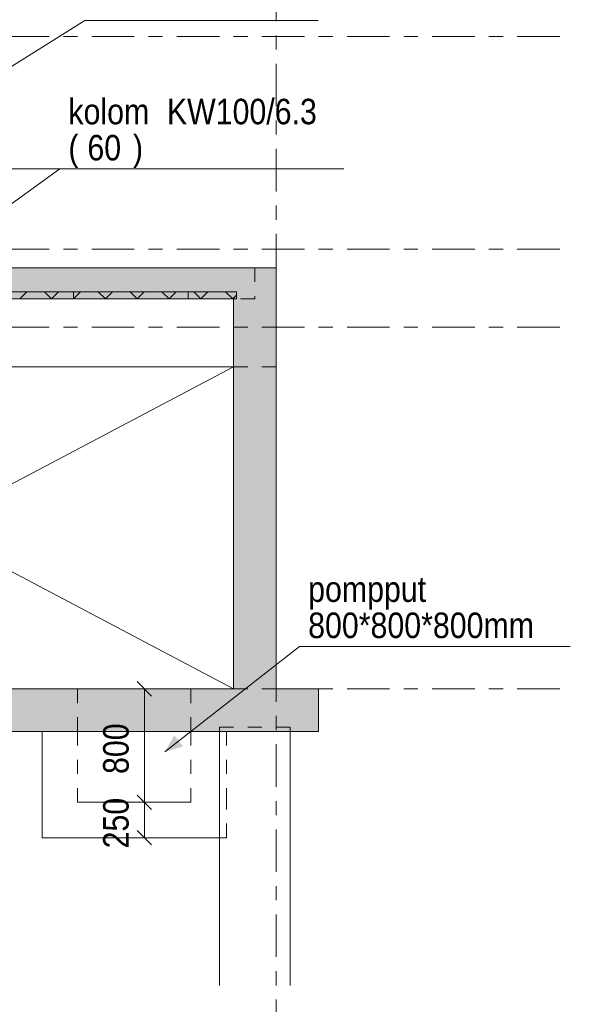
# Model space of a CAD drawing. Header units: millimetres. Extents: x -931 to -90, y -1411 to -817.
# Tile 20 of 63: x -508 to -469, y -1356 to -1286. Entities that reach past the tile are written whole.
import ezdxf

# ---------------------------------------------------------------- set-up
doc = ezdxf.new("R2010")
doc.units = ezdxf.units.MM
for name, pattern in [('XKITLINE00', [0]), ('XKITLINE01', [4, 1, -1, 1, -1]), ('XKITLINE03', [6, 3, -1, 1, -1])]:
    doc.linetypes.add(name, pattern=pattern)
for name, color, linetype, lineweight in [('Grafisch object', 3, 'Continuous', 0), ('Offset', 4, 'Continuous', 0), ('Onderdeel', 2, 'Continuous', 0), ('Onderdeel label', 2, 'Continuous', 0), ('Stramien', 4, 'Continuous', 0), ('Tekst', 7, 'Continuous', 0)]:
    doc.layers.add(name, color=color, linetype=linetype, lineweight=lineweight)
doc.styles.add('ARIAL', font='arial.ttf')

msp = doc.modelspace()

# ---------------------------------------------------------------- hatches: boundary and pattern name
at = {"layer": 'Onderdeel'}
for points in [[(-623.719, -1303.577), (-492.434, -1303.577), (-492.434, -1305.777), (-623.719, -1305.777)], [(-489.434, -1333.277), (-492.434, -1333.277), (-492.434, -1303.577), (-489.434, -1303.577)], [(-503.719, -1305.777), (-527.719, -1305.777), (-527.719, -1305.277), (-503.719, -1305.277)], [(-492.235, -1305.777), (-503.719, -1305.777), (-503.719, -1305.277), (-492.235, -1305.277)], [(-486.434, -1336.277), (-875.434, -1336.277), (-875.434, -1333.277), (-486.434, -1333.277)]]:
    msp.add_hatch(color=256, dxfattribs=at).paths.add_polyline_path(points, flags=17)
at = {"layer": 'Tekst'}
msp.add_hatch(color=256, dxfattribs=at).paths.add_polyline_path([(-497.288, -1337.721), (-496.61, -1336.557), (-495.994, -1337.346)], flags=17)

# ---------------------------------------------------------------- linework, layer by layer
at = {"layer": 'Grafisch object', "linetype": 'XKITLINE00', "lineweight": 0}
for p, q in [((-549.704, -1296.608), (-503.338, -1296.608)), ((-492.434, -1310.577), (-535.434, -1333.277)), ((-535.434, -1310.577), (-492.434, -1333.277))]:
    msp.add_line(p, q, dxfattribs=at)
at = {"layer": 'Offset', "linetype": 'XKITLINE00', "lineweight": 0}
for p, q in [((-500.882, -1333.277), (-496.922, -1333.277)), ((-499.231, -1332.768), (-498.213, -1333.787)), ((-498.722, -1341.277), (-498.722, -1333.277)), ((-499.231, -1340.768), (-498.213, -1341.787)), ((-499.231, -1340.768), (-498.213, -1341.787)), ((-498.722, -1343.777), (-498.722, -1341.277)), ((-498.437, -1341.277), (-497.282, -1341.277)), ((-498.437, -1341.277), (-497.282, -1341.277)), ((-499.231, -1343.268), (-498.213, -1344.287)), ((-498.437, -1343.777), (-497.282, -1343.777))]:
    msp.add_line(p, q, dxfattribs=at)
at = {"layer": 'Offset'}
for p in [(-498.722, -1333.277), (-498.722, -1341.277), (-498.722, -1341.277), (-498.722, -1343.777)]:
    msp.add_point(p, dxfattribs=at)
at = {"layer": 'Onderdeel', "linetype": 'XKITLINE01', "lineweight": 0}
for p, q in [((-490.934, -1303.577), (-687.437, -1303.577)), ((-489.434, -1303.577), (-626.719, -1303.577)), ((-492.433, -1303.577), (-489.434, -1303.577)), ((-490.934, -1303.577), (-490.934, -1305.777)), ((-489.434, -1303.577), (-489.434, -1310.577)), ((-489.434, -1310.577), (-489.434, -1303.577)), ((-519.637, -1305.277), (-495.637, -1305.277)), ((-503.719, -1305.777), (-503.719, -1305.277)), ((-503.719, -1305.277), (-503.719, -1305.777)), ((-492.234, -1305.277), (-495.637, -1305.277)), ((-495.637, -1305.777), (-495.637, -1305.277)), ((-495.637, -1305.277), (-495.637, -1305.777)), ((-492.234, -1305.277), (-492.235, -1305.277)), ((-492.234, -1305.277), (-492.235, -1305.277)), ((-492.234, -1305.777), (-492.234, -1305.277)), ((-492.234, -1305.277), (-492.234, -1305.777)), ((-490.934, -1305.777), (-687.437, -1305.777)), ((-495.637, -1305.777), (-519.637, -1305.777)), ((-492.234, -1305.777), (-495.637, -1305.777)), ((-492.235, -1305.777), (-492.234, -1305.777)), ((-492.234, -1305.777), (-492.234, -1305.777)), ((-490.934, -1305.777), (-490.934, -1305.777)), ((-489.434, -1310.577), (-610.935, -1310.577)), ((-489.434, -1310.577), (-492.434, -1310.577)), ((-503.437, -1336.277), (-503.437, -1333.277)), ((-495.437, -1336.277), (-495.437, -1333.277)), ((-488.434, -1335.977), (-493.434, -1335.977)), ((-493.434, -1336.277), (-493.434, -1335.977)), ((-488.434, -1336.277), (-488.434, -1335.977)), ((-503.437, -1336.277), (-505.937, -1336.277)), ((-503.437, -1341.277), (-503.437, -1336.277)), ((-503.437, -1336.277), (-495.437, -1336.277)), ((-503.437, -1341.277), (-503.437, -1336.277)), ((-495.437, -1336.277), (-495.437, -1341.277)), ((-495.437, -1341.277), (-495.437, -1336.277)), ((-492.937, -1336.277), (-495.437, -1336.277)), ((-492.937, -1341.277), (-492.937, -1336.277)), ((-503.437, -1341.277), (-495.437, -1341.277)), ((-495.437, -1341.277), (-503.437, -1341.277)), ((-492.937, -1343.777), (-492.937, -1341.277)), ((-492.937, -1343.777), (-493.434, -1343.777))]:
    msp.add_line(p, q, dxfattribs=at)
at = {"layer": 'Onderdeel', "linetype": 'XKITLINE00', "lineweight": 0}
for p, q in [((-623.719, -1303.577), (-492.434, -1303.577)), ((-492.433, -1303.577), (-492.434, -1303.577)), ((-492.434, -1303.577), (-489.434, -1303.577)), ((-489.434, -1303.577), (-489.434, -1333.277)), ((-503.719, -1305.277), (-527.719, -1305.277)), ((-507.514, -1305.777), (-507.014, -1305.277)), ((-505.269, -1305.777), (-505.769, -1305.277)), ((-505.269, -1305.777), (-504.769, -1305.277)), ((-503.719, -1305.777), (-503.219, -1305.277)), ((-503.719, -1305.777), (-503.719, -1305.277)), ((-503.719, -1305.777), (-503.719, -1305.277)), ((-492.235, -1305.277), (-503.719, -1305.277)), ((-501.474, -1305.777), (-501.974, -1305.277)), ((-501.474, -1305.777), (-500.974, -1305.277)), ((-499.229, -1305.777), (-499.729, -1305.277)), ((-499.229, -1305.777), (-498.729, -1305.277)), ((-496.984, -1305.777), (-497.484, -1305.277)), ((-496.984, -1305.777), (-496.484, -1305.277)), ((-494.739, -1305.777), (-495.239, -1305.277)), ((-494.739, -1305.777), (-494.239, -1305.277)), ((-492.494, -1305.777), (-492.994, -1305.277)), ((-492.494, -1305.777), (-492.235, -1305.518)), ((-492.235, -1305.277), (-492.235, -1305.777)), ((-492.434, -1305.777), (-623.719, -1305.777)), ((-527.719, -1305.777), (-503.719, -1305.777)), ((-503.719, -1305.777), (-503.719, -1305.777)), ((-503.719, -1305.777), (-503.719, -1305.777)), ((-503.719, -1305.777), (-503.719, -1305.777)), ((-492.235, -1305.777), (-503.719, -1305.777)), ((-492.434, -1333.277), (-492.434, -1305.777)), ((-492.434, -1310.577), (-606.935, -1310.577)), ((-492.434, -1333.277), (-711.437, -1333.277)), ((-486.434, -1333.277), (-489.434, -1333.277)), ((-486.434, -1336.277), (-486.434, -1333.277)), ((-875.434, -1336.277), (-486.434, -1336.277)), ((-505.937, -1336.277), (-505.937, -1341.277)), ((-493.434, -1354.189), (-493.434, -1336.277)), ((-488.434, -1354.189), (-488.434, -1336.277)), ((-505.937, -1343.777), (-505.937, -1341.277)), ((-493.434, -1343.777), (-505.937, -1343.777))]:
    msp.add_line(p, q, dxfattribs=at)
at = {"layer": 'Onderdeel label', "linetype": 'XKITLINE00', "lineweight": 0}
for p, q in [((-508.72, -1289.782), (-502.912, -1286.142)), ((-502.912, -1286.142), (-486.48, -1286.142)), ((-509.352, -1299.982), (-504.679, -1296.61)), ((-504.679, -1296.61), (-484.659, -1296.61))]:
    msp.add_line(p, q, dxfattribs=at)
at = {"layer": 'Stramien', "linetype": 'XKITLINE03', "lineweight": 0}
for p, q in [((-489.434, -1364.189), (-489.434, -1157.777)), ((-904.434, -1287.277), (-469.434, -1287.277)), ((-904.434, -1302.277), (-469.434, -1302.277)), ((-904.434, -1307.777), (-469.434, -1307.777)), ((-904.434, -1333.277), (-469.434, -1333.277))]:
    msp.add_line(p, q, dxfattribs=at)
at = {"layer": 'Tekst', "linetype": 'XKITLINE00', "lineweight": 0}
for p, q in [((-497.288, -1337.721), (-487.774, -1330.296)), ((-487.774, -1330.296), (-468.691, -1330.296))]:
    msp.add_line(p, q, dxfattribs=at)

# ---------------------------------------------------------------- texts
at = {"layer": 'Offset', "style": 'ARIAL', "width": 0.85}
for s, p in [('800', (-499.832, -1339.28)), ('250', (-499.832, -1344.53))]:
    msp.add_text(s, height=1.8, rotation=90.00021, dxfattribs=at).set_placement(p)
at = {"layer": 'Onderdeel label', "style": 'ARIAL', "width": 0.85}
for s, p in [('kolom', (-504.079, -1293.46)), ('KW100/6.3', (-497.135, -1293.46)), ('(', (-504.079, -1296.01)), ('60', (-502.74, -1296.01)), (')', (-499.53, -1296.01))]:
    msp.add_text(s, height=1.8, dxfattribs=at).set_placement(p)
at = {"layer": 'Tekst', "style": 'ARIAL', "width": 0.85}
for s, p in [('pompput', (-487.174, -1327.146)), ('800*800*800mm', (-487.174, -1329.696))]:
    msp.add_text(s, height=1.8, dxfattribs=at).set_placement(p)

doc.saveas('drawing.dxf')
